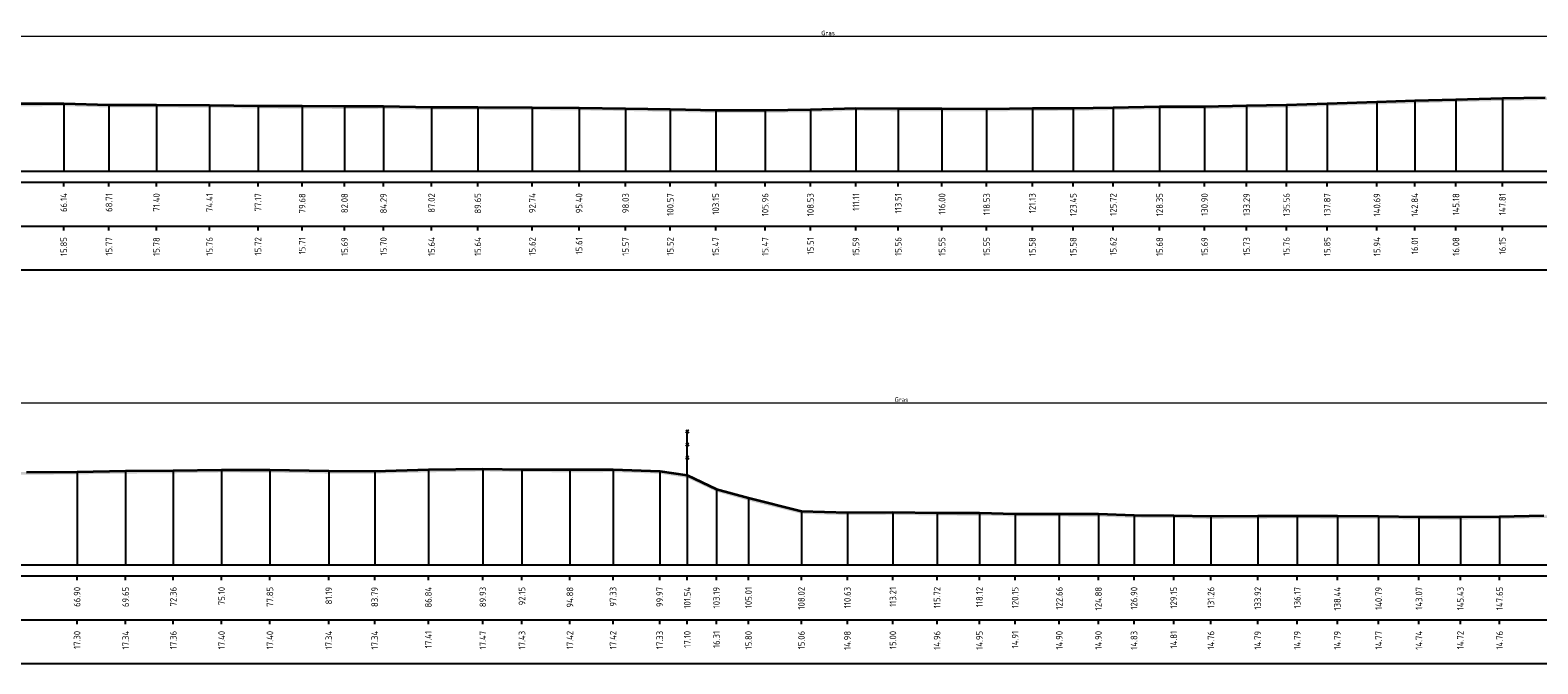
# Model space of a CAD drawing. Header units: metres. Extents: x 197883 to 206898, y 361907 to 364395.
# Tile 235 of 256: x 206575 to 206660, y 363976 to 364012. Entities that reach past the tile are written whole.
import ezdxf
from ezdxf.enums import TextEntityAlignment as Align

# ---------------------------------------------------------------- set-up
doc = ezdxf.new("R2010")
doc.units = ezdxf.units.M
doc.header["$PDMODE"] = 35
doc.header["$PDSIZE"] = 0.075
for name, color, linetype, lineweight in [('B-ME-IE-TERREINAFSCHEIDING_KUNSTMATIG_RASTERHEKWERK-SD', 20, 'Continuous', 25), ('X-ME-AL-PROFIEL_HUIDIG MAAIVELD-GD', 252, 'Continuous', 0), ('X-XX-AL-DETAIL1-M', 7, 'Continuous', 18), ('X-XX-AL-DWARSPROFIEL_PROFIELLIJN MAAIVELD-GD', 8, 'Continuous', 35)]:
    doc.layers.add(name, color=color, linetype=linetype, lineweight=lineweight)
doc.layers.add('X-ME-AL-PROFIELRASTER-S', color=7, linetype='Continuous')
doc.styles.add('NLCS-ISO-ANNOTATIVE-T18', font='NLCS-ISO.ttf', dxfattribs={"height": 1.8})
doc.styles.add('NLCS-ISO-M100-T25', font='NLCS-ISO.ttf', dxfattribs={"height": 0.25})
doc.dimstyles.new('NLCS-M100-T25-PIJL_L2_H1', dxfattribs={"dimscale": 0.1, "dimtxt": 2.5, "dimasz": 2.5, "dimexe": 2, "dimexo": 2, "dimgap": 0.7, "dimtad": 1, "dimzin": 0, "dimdsep": 46, "dimtxsty": 'NLCS-ISO-M100-T25', "dimcen": 0, "dimdle": 2, "dimclrd": 256, "dimclre": 256, "dimclrt": 256, "dimadec": 1, "dimazin": 0, "dimtfac": 1, "dimtdec": 3, "dimtofl": 0, "dimtmove": 0, "dimatfit": 3, "dimfxl": 2, "dimfxlon": 1, "dimtfillclr": 256, "dimtolj": 1, "dimtzin": 0, "dimlwd": -1, "dimlwe": -1, "dimarcsym": 0})

# ---------------------------------------------------------------- blocks, each defined once
blk = doc.blocks.new('SAL-PROFIELRASTER_BALK_EIND1-D')
at = {"color": 0, "linetype": 'ByBlock', "lineweight": -2, "flags": 128}
for points in [[(0, 0), (1, 0)], [(0, -2.5), (1, -2.5)], [(0, -12.5), (1, -12.5)]]:
    blk.add_lwpolyline(points, dxfattribs=at)
blk = doc.blocks.new('SAL-PROFIELRASTER_BALK_EIND2-D')
at = {"color": 0, "linetype": 'ByBlock', "lineweight": -2}
blk.add_line((1, -12.5), (0, -12.5), dxfattribs=at)
blk = doc.blocks.new('SAL-PROFIELRASTER_BALK_DATA-D')
at = {"color": 0, "linetype": 'ByBlock', "lineweight": -2}
blk.add_lwpolyline([(0, -3.5), (0, -2.5)], dxfattribs=at)
at = {"color": 0, "linetype": 'ByBlock', "lineweight": -2, "style": 'NLCS-ISO-ANNOTATIVE-T18'}
blk.add_attdef('GETAL', text='', height=1.5, rotation=90, dxfattribs=at).set_placement((0.75, -5), align=Align.RIGHT)
blk = doc.blocks.new('SAL-PROFIELRASTER_AANHAAL-D')
at = {"color": 9, "linetype": 'ByBlock', "lineweight": -2, "flags": 128}
blk.add_lwpolyline([(0, 1), (0, 0)], dxfattribs=at)
blk = doc.blocks.new('*D167')
at = {"layer": 'Defpoints', "color": 0, "transparency": 16777216}
for p in [(206516.296, 364011.841), (206516.296, 364004.183), (206723.676, 364004.183)]:
    blk.add_point(p, dxfattribs=at)
at = {"layer": 'X-XX-AL-DETAIL1-M', "color": 253, "transparency": 16777216}
for p, q in [((206516.296, 364011.641), (206516.296, 364012.041)), ((206723.426, 364011.841), (206516.546, 364011.841)), ((206723.676, 364011.641), (206723.676, 364012.041))]:
    blk.add_line(p, q, dxfattribs=at)
for points in [[(206516.546, 364011.883), (206516.546, 364011.799), (206516.296, 364011.841)], [(206723.426, 364011.883), (206723.426, 364011.799), (206723.676, 364011.841)]]:
    blk.add_solid(points, dxfattribs=at)
at = {"layer": 'X-XX-AL-DETAIL1-M', "color": 253, "transparency": 16777216, "insert": (206619.986, 364012.036), "char_height": 0.25, "attachment_point": 5, "style": 'NLCS-ISO-M100-T25'}
blk.add_mtext('\\A1;Gras', dxfattribs=at)
blk = doc.blocks.new('SIE-RASTERHEKWERK-SOD')
at = {"flags": 128}
for points in [[(-0.035, 1.035), (0.035, 0.965)], [(-0.035, 0.965), (0, 1), (0.035, 1.035)], [(-0.035, 0.735), (0.035, 0.665)], [(-0.035, 0.665), (0, 0.7), (0.035, 0.735)], [(0, 0), (0, 1)], [(-0.035, 0.435), (0.035, 0.365)], [(-0.035, 0.365), (0, 0.4), (0.035, 0.435)]]:
    blk.add_lwpolyline(points, dxfattribs=at)
blk = doc.blocks.new('*D151')
at = {"layer": 'Defpoints', "color": 0, "transparency": 16777216}
for p in [(206510.448, 363991.006), (206510.448, 363981.809), (206737.85, 363981.809)]:
    blk.add_point(p, dxfattribs=at)
at = {"layer": 'X-XX-AL-DETAIL1-M', "color": 253, "transparency": 16777216}
for p, q in [((206510.448, 363990.806), (206510.448, 363991.206)), ((206737.6, 363991.006), (206510.698, 363991.006)), ((206737.85, 363990.806), (206737.85, 363991.206))]:
    blk.add_line(p, q, dxfattribs=at)
for points in [[(206510.698, 363991.048), (206510.698, 363990.964), (206510.448, 363991.006)], [(206737.6, 363991.048), (206737.6, 363990.964), (206737.85, 363991.006)]]:
    blk.add_solid(points, dxfattribs=at)
at = {"layer": 'X-XX-AL-DETAIL1-M', "color": 253, "transparency": 16777216, "insert": (206624.149, 363991.201), "char_height": 0.25, "attachment_point": 5, "style": 'NLCS-ISO-M100-T25'}
blk.add_mtext('\\A1;Gras', dxfattribs=at)

msp = doc.modelspace()

# ---------------------------------------------------------------- hatches: boundary and pattern name
at = {"layer": 'X-ME-AL-PROFIEL_HUIDIG MAAIVELD-GD'}
h = msp.add_hatch(dxfattribs=at)
h.set_pattern_fill('AGR-MAAIVELD', color=256, scale=0.05, pattern_type=2)
h.set_pattern_definition([(45, (703.85004, 245.65797), (-0.25000007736, 0.25000007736), []), (45, (703.81432, 245.6937), (0, 0.50000015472), [0.3535535, -0.3535535]), (45, (703.7786, 245.7294), (0, 0.50000015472), [0.3535535, -0.3535535]), (45, (703.7424, 245.7656), (0, 0.50000015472), [0.3535535, -0.3535535]), (45, (703.70718, 245.80082), (0, 0.50000015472), [0.3535535, -0.3535535]), (45, (703.67147, 245.83654), (0, 0.50000015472), [0.3535535, -0.3535535]), (45, (703.63575, 245.87225), (0, 0.50000015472), [0.3535535, -0.3535535]), (315, (703.85004, 245.65797), (0.25000007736, 0.25000007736), []), (315, (703.88575, 245.6937), (0.50000015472, -1e-16), [0.3535535, -0.3535535]), (315, (703.92147, 245.7294), (0.50000015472, -1e-16), [0.3535535, -0.3535535]), (315, (703.95768, 245.7656), (0.50000015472, -1e-16), [0.3535535, -0.3535535]), (315, (703.9929, 245.80082), (0.50000015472, -1e-16), [0.3535535, -0.3535535]), (315, (704.0286, 245.83654), (0.50000015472, -1e-16), [0.3535535, -0.3535535]), (315, (704.06432, 245.87225), (0.50000015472, -1e-16), [0.3535535, -0.3535535])])
h.paths.add_polyline_path([(206723.676, 364008.386), (206721.44, 364008.352), (206719.089, 364008.346), (206716.566, 364008.392), (206714.248, 364008.374), (206712.068, 364008.423), (206709.799, 364008.411), (206707.34, 364008.403), (206705.017, 364008.392), (206702.239, 364008.412), (206699.742, 364008.397), (206697.191, 364008.357), (206694.775, 364008.365), (206692.498, 364008.379), (206690.062, 364008.327), (206687.877, 364008.425), (206685.602, 364008.411), (206683.346, 364008.324), (206681, 364008.339), (206678.52, 364008.305), (206675.985, 364008.374), (206673.563, 364008.383), (206673.196, 364008.386), (206671.778, 364008.458), (206670.307, 364008.482), (206668.009, 364008.479), (206665.58, 364008.4), (206663.283, 364008.408), (206660.685, 364008.379), (206658.259, 364008.328), (206655.625, 364008.266), (206653.284, 364008.192), (206651.139, 364008.124), (206648.313, 364008.035), (206646.003, 364007.945), (206643.74, 364007.912), (206641.352, 364007.869), (206638.8, 364007.86), (206636.167, 364007.807), (206633.897, 364007.766), (206631.575, 364007.759), (206628.977, 364007.732), (206626.446, 364007.737), (206623.961, 364007.739), (206621.561, 364007.769), (206618.979, 364007.688), (206616.408, 364007.653), (206613.601, 364007.657), (206611.02, 364007.707), (206608.482, 364007.753), (206605.844, 364007.792), (206603.187, 364007.807), (206600.097, 364007.822), (206597.469, 364007.821), (206594.741, 364007.878), (206592.531, 364007.871), (206590.124, 364007.891), (206587.618, 364007.9), (206584.863, 364007.944), (206581.851, 364007.959), (206579.158, 364007.955), (206576.591, 364008.031), (206573.088, 364008.024), (206570.069, 364008.024), (206567.071, 364008.086), (206564.166, 364008.096), (206561.338, 364008.129), (206558.815, 364008.152), (206556.201, 364008.209), (206552.917, 364008.196), (206549.463, 364008.281), (206546.863, 364008.357), (206544.279, 364008.32), (206541.613, 364008.337), (206538.998, 364008.415), (206536.385, 364008.407), (206533.696, 364008.383), (206531.44, 364008.327), (206529.613, 364008.304), (206527.173, 364008.256), (206525.036, 364008.214), (206522.802, 364007.886), (206520.245, 364007.496), (206518.337, 364007.346), (206516.296, 364007.214), (206514.789, 364007.008), (206513.28, 364006.85), (206512.207, 364006.747), (206511.116, 364006.518), (206510.448, 364006.251), (206510.448, 364006.101), (206511.116, 364006.368), (206512.207, 364006.597), (206513.28, 364006.7), (206514.789, 364006.858), (206516.296, 364007.064), (206518.337, 364007.196), (206520.245, 364007.346), (206522.802, 364007.736), (206525.036, 364008.064), (206527.173, 364008.106), (206529.613, 364008.154), (206531.44, 364008.177), (206533.696, 364008.233), (206536.385, 364008.257), (206538.998, 364008.265), (206541.613, 364008.187), (206544.279, 364008.17), (206546.863, 364008.207), (206549.463, 364008.131), (206552.917, 364008.046), (206556.201, 364008.059), (206558.815, 364008.002), (206561.338, 364007.979), (206564.166, 364007.946), (206567.071, 364007.936), (206570.069, 364007.874), (206573.088, 364007.874), (206576.591, 364007.881), (206579.158, 364007.805), (206581.851, 364007.809), (206584.863, 364007.794), (206587.618, 364007.75), (206590.124, 364007.741), (206592.531, 364007.721), (206594.741, 364007.728), (206597.469, 364007.671), (206600.097, 364007.672), (206603.187, 364007.657), (206605.844, 364007.642), (206608.482, 364007.603), (206611.02, 364007.557), (206613.601, 364007.507), (206616.408, 364007.503), (206618.979, 364007.538), (206621.561, 364007.619), (206623.961, 364007.589), (206626.446, 364007.587), (206628.977, 364007.582), (206631.575, 364007.609), (206633.897, 364007.616), (206636.167, 364007.657), (206638.8, 364007.71), (206641.352, 364007.719), (206643.74, 364007.762), (206646.003, 364007.795), (206648.313, 364007.885), (206651.139, 364007.974), (206653.284, 364008.042), (206655.625, 364008.116), (206658.259, 364008.178), (206660.685, 364008.229), (206663.283, 364008.258), (206665.58, 364008.25), (206668.009, 364008.329), (206670.307, 364008.332), (206671.778, 364008.308), (206673.196, 364008.236), (206673.563, 364008.233), (206675.985, 364008.224), (206678.52, 364008.155), (206681, 364008.189), (206683.346, 364008.174), (206685.602, 364008.261), (206687.877, 364008.275), (206690.062, 364008.177), (206692.498, 364008.229), (206694.775, 364008.215), (206697.191, 364008.207), (206699.742, 364008.247), (206702.239, 364008.262), (206705.017, 364008.242), (206707.34, 364008.253), (206709.799, 364008.261), (206712.068, 364008.273), (206714.248, 364008.224), (206716.566, 364008.242), (206719.089, 364008.196), (206721.44, 364008.202), (206723.676, 364008.236)])
h = msp.add_hatch(dxfattribs=at)
h.set_pattern_fill('AGR-MAAIVELD', color=256, scale=0.05, pattern_type=2)
h.set_pattern_definition([(45, (703.85004, 260.78407), (-0.25000007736, 0.25000007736), []), (45, (703.81432, 260.81978), (0, 0.50000015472), [0.3535535, -0.3535535]), (45, (703.7786, 260.8555), (0, 0.50000015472), [0.3535535, -0.3535535]), (45, (703.7424, 260.8917), (0, 0.50000015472), [0.3535535, -0.3535535]), (45, (703.70718, 260.92692), (0, 0.50000015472), [0.3535535, -0.3535535]), (45, (703.67147, 260.96264), (0, 0.50000015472), [0.3535535, -0.3535535]), (45, (703.63575, 260.99835), (0, 0.50000015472), [0.3535535, -0.3535535]), (315, (703.85004, 260.78407), (0.25000007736, 0.25000007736), []), (315, (703.88575, 260.81978), (0.50000015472, -1e-16), [0.3535535, -0.3535535]), (315, (703.92147, 260.8555), (0.50000015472, -1e-16), [0.3535535, -0.3535535]), (315, (703.95768, 260.8917), (0.50000015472, -1e-16), [0.3535535, -0.3535535]), (315, (703.9929, 260.92692), (0.50000015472, -1e-16), [0.3535535, -0.3535535]), (315, (704.0286, 260.96264), (0.50000015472, -1e-16), [0.3535535, -0.3535535]), (315, (704.06432, 260.99835), (0.50000015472, -1e-16), [0.3535535, -0.3535535])])
h.paths.add_polyline_path([(206737.85, 363985.61), (206737.85, 363985.46), (206736.718, 363985.379), (206734.47, 363985.299), (206732.509, 363985.249), (206730.568, 363985.211), (206728.387, 363985.173), (206726.144, 363985.11), (206723.66, 363985.064), (206721.188, 363985.138), (206718.942, 363985.059), (206716.523, 363985.062), (206714.21, 363985.053), (206711.913, 363985.015), (206709.46, 363985.006), (206707.4, 363984.966), (206705.026, 363984.924), (206702.641, 363984.776), (206700.378, 363984.699), (206697.919, 363984.742), (206695.655, 363984.668), (206693.374, 363984.593), (206691.099, 363984.579), (206688.79, 363984.556), (206686.551, 363984.577), (206684.363, 363984.631), (206681.783, 363984.636), (206679.75, 363984.612), (206677.261, 363984.682), (206675.02, 363984.583), (206672.262, 363984.609), (206669.953, 363984.553), (206667.757, 363984.53), (206665.156, 363984.479), (206662.9, 363984.447), (206660.616, 363984.469), (206658.097, 363984.415), (206655.874, 363984.383), (206653.522, 363984.394), (206651.234, 363984.428), (206648.889, 363984.444), (206646.614, 363984.448), (206644.371, 363984.445), (206641.713, 363984.42), (206639.598, 363984.473), (206637.349, 363984.486), (206635.328, 363984.554), (206633.105, 363984.561), (206630.599, 363984.569), (206628.571, 363984.613), (206626.168, 363984.619), (206623.659, 363984.657), (206621.076, 363984.639), (206618.465, 363984.715), (206615.463, 363985.462), (206613.643, 363985.968), (206611.985, 363986.755), (206610.419, 363986.993), (206607.777, 363987.08), (206605.324, 363987.075), (206602.602, 363987.085), (206600.38, 363987.124), (206597.288, 363987.071), (206594.24, 363986.994), (206591.635, 363986.999), (206588.293, 363987.055), (206585.549, 363987.063), (206582.808, 363987.019), (206580.1, 363986.998), (206577.347, 363986.955), (206574.48, 363986.936), (206571.85, 363986.892), (206569.236, 363986.888), (206566.828, 363986.746), (206564.751, 363986.671), (206561.288, 363986.59), (206559.287, 363986.509), (206556.811, 363986.42), (206554.503, 363986.308), (206551.208, 363986.169), (206548.743, 363986.039), (206546.28, 363985.952), (206543.856, 363985.878), (206541.409, 363985.791), (206538.886, 363985.764), (206536.05, 363985.782), (206534.35, 363985.816), (206532.253, 363985.766), (206529.575, 363985.78), (206527.06, 363985.834), (206524.791, 363985.866), (206521.858, 363985.859), (206519.236, 363985.934), (206517.544, 363985.964), (206515.165, 363985.956), (206512.722, 363985.933), (206510.448, 363985.928), (206510.448, 363986.078), (206512.722, 363986.083), (206515.165, 363986.106), (206517.544, 363986.114), (206519.236, 363986.084), (206521.858, 363986.009), (206524.791, 363986.016), (206527.06, 363985.984), (206529.575, 363985.93), (206532.253, 363985.916), (206534.35, 363985.966), (206536.05, 363985.932), (206538.886, 363985.914), (206541.409, 363985.941), (206543.856, 363986.028), (206546.28, 363986.102), (206548.743, 363986.189), (206551.208, 363986.319), (206554.503, 363986.458), (206556.811, 363986.57), (206559.287, 363986.659), (206561.288, 363986.74), (206564.751, 363986.821), (206566.828, 363986.896), (206569.236, 363987.038), (206571.85, 363987.042), (206574.48, 363987.086), (206577.347, 363987.105), (206580.1, 363987.148), (206582.808, 363987.169), (206585.549, 363987.213), (206588.293, 363987.205), (206591.635, 363987.149), (206594.24, 363987.144), (206597.288, 363987.221), (206600.38, 363987.274), (206602.602, 363987.235), (206605.324, 363987.225), (206607.777, 363987.23), (206610.419, 363987.143), (206611.985, 363986.905), (206613.643, 363986.118), (206615.463, 363985.612), (206618.465, 363984.865), (206621.076, 363984.789), (206623.659, 363984.807), (206626.168, 363984.769), (206628.571, 363984.763), (206630.599, 363984.719), (206633.105, 363984.711), (206635.328, 363984.704), (206637.349, 363984.636), (206639.598, 363984.623), (206641.713, 363984.57), (206644.371, 363984.595), (206646.614, 363984.598), (206648.889, 363984.594), (206651.234, 363984.578), (206653.522, 363984.544), (206655.874, 363984.533), (206658.097, 363984.565), (206660.616, 363984.619), (206662.9, 363984.597), (206665.156, 363984.629), (206667.757, 363984.68), (206669.953, 363984.703), (206672.262, 363984.759), (206675.02, 363984.733), (206677.261, 363984.832), (206679.75, 363984.762), (206681.783, 363984.786), (206684.363, 363984.781), (206686.551, 363984.727), (206688.79, 363984.706), (206691.099, 363984.729), (206693.374, 363984.743), (206695.655, 363984.818), (206697.919, 363984.892), (206700.378, 363984.849), (206702.641, 363984.926), (206705.026, 363985.074), (206707.4, 363985.116), (206709.46, 363985.156), (206711.913, 363985.165), (206714.21, 363985.203), (206716.523, 363985.212), (206718.942, 363985.209), (206721.188, 363985.288), (206723.66, 363985.214), (206726.144, 363985.26), (206728.387, 363985.323), (206730.568, 363985.361), (206732.509, 363985.399), (206734.47, 363985.449), (206736.718, 363985.529)])

# ---------------------------------------------------------------- linework, layer by layer
at = {"layer": 'X-XX-AL-DWARSPROFIEL_PROFIELLIJN MAAIVELD-GD'}
for points in [[(206573.088, 364008.024), (206576.591, 364008.031), (206579.158, 364007.955), (206581.851, 364007.959), (206584.863, 364007.944), (206587.618, 364007.9), (206590.124, 364007.891), (206592.531, 364007.871), (206594.741, 364007.878), (206597.469, 364007.821), (206600.097, 364007.822), (206603.187, 364007.807), (206605.844, 364007.792), (206608.482, 364007.753), (206611.02, 364007.707), (206613.601, 364007.657), (206616.408, 364007.653), (206618.979, 364007.688), (206621.561, 364007.769), (206623.961, 364007.739), (206626.446, 364007.737), (206628.977, 364007.732), (206631.575, 364007.759), (206633.897, 364007.766), (206636.167, 364007.807), (206638.8, 364007.86), (206641.352, 364007.869), (206643.74, 364007.912), (206646.003, 364007.945), (206648.313, 364008.035), (206651.139, 364008.124), (206653.284, 364008.192), (206655.625, 364008.266), (206658.259, 364008.328), (206660.685, 364008.379)], [(206574.48, 363987.086), (206577.347, 363987.105), (206580.1, 363987.148), (206582.808, 363987.169), (206585.549, 363987.213), (206588.293, 363987.205), (206591.635, 363987.149), (206594.24, 363987.144), (206597.288, 363987.221), (206600.38, 363987.274), (206602.602, 363987.235), (206605.324, 363987.225), (206607.777, 363987.23), (206610.419, 363987.143), (206611.985, 363986.905), (206613.643, 363986.118), (206615.463, 363985.612), (206618.465, 363984.865), (206621.076, 363984.789), (206623.659, 363984.807), (206626.168, 363984.769), (206628.571, 363984.763), (206630.599, 363984.719), (206633.105, 363984.711), (206635.328, 363984.704), (206637.349, 363984.636), (206639.598, 363984.623), (206641.713, 363984.57), (206644.371, 363984.595), (206646.614, 363984.598), (206648.889, 363984.594), (206651.234, 363984.578), (206653.522, 363984.544), (206655.874, 363984.533), (206658.097, 363984.565), (206660.616, 363984.619)]]:
    msp.add_lwpolyline(points, dxfattribs=at)

# ---------------------------------------------------------------- block references
at = {"layer": 'B-ME-IE-TERREINAFSCHEIDING_KUNSTMATIG_RASTERHEKWERK-SD', "xscale": 2.5, "yscale": 2.5, "zscale": 2.5}
msp.add_blockref('SIE-RASTERHEKWERK-SOD', (206611.985, 363986.905), dxfattribs=at)
at = {"layer": 'X-ME-AL-PROFIELRASTER-S'}
for p, yscale in [((206576.591, 364004.183), 3.848000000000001), ((206579.158, 364004.183), 3.772), ((206581.851, 364004.183), 3.776), ((206584.863, 364004.183), 3.760999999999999), ((206587.618, 364004.183), 3.717000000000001), ((206590.124, 364004.183), 3.708), ((206592.531, 364004.183), 3.688000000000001), ((206594.741, 364004.183), 3.695), ((206638.8, 364004.183), 3.677), ((206641.352, 364004.183), 3.686), ((206643.74, 364004.183), 3.728999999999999), ((206646.003, 364004.183), 3.762), ((206648.313, 364004.183), 3.852), ((206651.139, 364004.183), 3.941000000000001), ((206653.284, 364004.183), 4.009), ((206655.625, 364004.183), 4.082999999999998), ((206658.259, 364004.183), 4.145), ((206597.469, 364004.183), 3.638), ((206600.097, 364004.183), 3.638999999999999), ((206603.187, 364004.183), 3.624000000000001), ((206605.844, 364004.183), 3.609), ((206608.482, 364004.183), 3.57), ((206611.02, 364004.183), 3.523999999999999), ((206613.601, 364004.183), 3.474), ((206616.408, 364004.183), 3.470000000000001), ((206618.979, 364004.183), 3.505000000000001), ((206621.561, 364004.183), 3.586), ((206623.961, 364004.183), 3.555999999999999), ((206626.446, 364004.183), 3.554), ((206628.977, 364004.183), 3.548999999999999), ((206631.575, 364004.183), 3.576000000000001), ((206633.897, 364004.183), 3.583), ((206636.167, 364004.183), 3.624000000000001), ((206577.347, 363981.809), 5.295999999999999), ((206580.1, 363981.809), 5.338999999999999), ((206582.808, 363981.809), 5.359999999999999), ((206585.549, 363981.809), 5.404), ((206588.293, 363981.809), 5.396000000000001), ((206591.635, 363981.809), 5.34), ((206594.24, 363981.809), 5.335000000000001), ((206597.288, 363981.809), 5.411999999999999), ((206600.38, 363981.809), 5.465), ((206602.602, 363981.809), 5.425999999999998), ((206605.324, 363981.809), 5.416), ((206607.777, 363981.809), 5.420999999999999), ((206610.419, 363981.809), 5.334), ((206611.985, 363981.809), 5.096), ((206613.643, 363981.809), 4.309000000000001), ((206615.463, 363981.809), 3.803000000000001), ((206618.465, 363981.809), 3.055999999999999), ((206621.076, 363981.809), 2.98), ((206623.659, 363981.809), 2.997999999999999), ((206626.168, 363981.809), 2.960000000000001), ((206628.571, 363981.809), 2.954000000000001), ((206630.599, 363981.809), 2.91), ((206633.105, 363981.809), 2.901999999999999), ((206635.328, 363981.809), 2.895), ((206637.349, 363981.809), 2.827), ((206639.598, 363981.809), 2.814), ((206641.713, 363981.809), 2.760999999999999), ((206644.371, 363981.809), 2.786), ((206646.614, 363981.809), 2.789), ((206648.889, 363981.809), 2.785), ((206651.234, 363981.809), 2.769), ((206653.522, 363981.809), 2.734999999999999), ((206655.874, 363981.809), 2.724), ((206658.097, 363981.809), 2.756)]:
    msp.add_blockref('SAL-PROFIELRASTER_AANHAAL-D', p, dxfattribs=dict(at, yscale=yscale))
at = {"layer": 'X-ME-AL-PROFIELRASTER-S', "yscale": 0.25}
for name, p, xscale, zscale in [('SAL-PROFIELRASTER_BALK_EIND1-D', (206510.448, 364004.183), 213.8535109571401, 213.8535109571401), ('SAL-PROFIELRASTER_BALK_EIND2-D', (206510.448, 364001.683), 213.8535109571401, 213.8535109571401), ('SAL-PROFIELRASTER_BALK_EIND1-D', (206510.448, 363981.809), 228.0268961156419, 228.0268961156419), ('SAL-PROFIELRASTER_BALK_EIND2-D', (206510.448, 363979.309), 228.0268961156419, 228.0268961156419)]:
    msp.add_blockref(name, p, dxfattribs=dict(at, xscale=xscale, zscale=zscale))
at = {"layer": 'X-ME-AL-PROFIELRASTER-S', "xscale": 0.25, "yscale": 0.25, "zscale": 0.25}
for p, values in [((206576.591, 364004.183), {'GETAL': '66.14'}), ((206579.158, 364004.183), {'GETAL': '68.71'}), ((206581.851, 364004.183), {'GETAL': '71.40'}), ((206584.863, 364004.183), {'GETAL': '74.41'}), ((206587.618, 364004.183), {'GETAL': '77.17'}), ((206590.124, 364004.183), {'GETAL': '79.68'}), ((206592.531, 364004.183), {'GETAL': '82.08'}), ((206594.741, 364004.183), {'GETAL': '84.29'}), ((206597.469, 364004.183), {'GETAL': '87.02'}), ((206600.097, 364004.183), {'GETAL': '89.65'}), ((206603.187, 364004.183), {'GETAL': '92.74'}), ((206605.844, 364004.183), {'GETAL': '95.40'}), ((206608.482, 364004.183), {'GETAL': '98.03'}), ((206611.02, 364004.183), {'GETAL': '100.57'}), ((206613.601, 364004.183), {'GETAL': '103.15'}), ((206616.408, 364004.183), {'GETAL': '105.96'}), ((206618.979, 364004.183), {'GETAL': '108.53'}), ((206621.561, 364004.183), {'GETAL': '111.11'}), ((206623.961, 364004.183), {'GETAL': '113.51'}), ((206626.446, 364004.183), {'GETAL': '116.00'}), ((206628.977, 364004.183), {'GETAL': '118.53'}), ((206631.575, 364004.183), {'GETAL': '121.13'}), ((206633.897, 364004.183), {'GETAL': '123.45'}), ((206636.167, 364004.183), {'GETAL': '125.72'}), ((206638.8, 364004.183), {'GETAL': '128.35'}), ((206641.352, 364004.183), {'GETAL': '130.90'}), ((206643.74, 364004.183), {'GETAL': '133.29'}), ((206646.003, 364004.183), {'GETAL': '135.56'}), ((206648.313, 364004.183), {'GETAL': '137.87'}), ((206651.139, 364004.183), {'GETAL': '140.69'}), ((206653.284, 364004.183), {'GETAL': '142.84'}), ((206655.625, 364004.183), {'GETAL': '145.18'}), ((206658.259, 364004.183), {'GETAL': '147.81'}), ((206576.591, 364001.683), {'GETAL': '15.85'}), ((206579.158, 364001.683), {'GETAL': '15.77'}), ((206581.851, 364001.683), {'GETAL': '15.78'}), ((206584.863, 364001.683), {'GETAL': '15.76'}), ((206587.618, 364001.683), {'GETAL': '15.72'}), ((206590.124, 364001.683), {'GETAL': '15.71'}), ((206592.531, 364001.683), {'GETAL': '15.69'}), ((206594.741, 364001.683), {'GETAL': '15.70'}), ((206597.469, 364001.683), {'GETAL': '15.64'}), ((206600.097, 364001.683), {'GETAL': '15.64'}), ((206603.187, 364001.683), {'GETAL': '15.62'}), ((206605.844, 364001.683), {'GETAL': '15.61'}), ((206608.482, 364001.683), {'GETAL': '15.57'}), ((206611.02, 364001.683), {'GETAL': '15.52'}), ((206613.601, 364001.683), {'GETAL': '15.47'}), ((206616.408, 364001.683), {'GETAL': '15.47'}), ((206618.979, 364001.683), {'GETAL': '15.51'}), ((206621.561, 364001.683), {'GETAL': '15.59'}), ((206623.961, 364001.683), {'GETAL': '15.56'}), ((206626.446, 364001.683), {'GETAL': '15.55'}), ((206628.977, 364001.683), {'GETAL': '15.55'}), ((206631.575, 364001.683), {'GETAL': '15.58'}), ((206633.897, 364001.683), {'GETAL': '15.58'}), ((206636.167, 364001.683), {'GETAL': '15.62'}), ((206638.8, 364001.683), {'GETAL': '15.68'}), ((206641.352, 364001.683), {'GETAL': '15.69'}), ((206643.74, 364001.683), {'GETAL': '15.73'}), ((206646.003, 364001.683), {'GETAL': '15.76'}), ((206648.313, 364001.683), {'GETAL': '15.85'}), ((206651.139, 364001.683), {'GETAL': '15.94'}), ((206653.284, 364001.683), {'GETAL': '16.01'}), ((206655.625, 364001.683), {'GETAL': '16.08'}), ((206658.259, 364001.683), {'GETAL': '16.15'}), ((206577.347, 363981.809), {'GETAL': '66.90'}), ((206580.1, 363981.809), {'GETAL': '69.65'}), ((206582.808, 363981.809), {'GETAL': '72.36'}), ((206585.549, 363981.809), {'GETAL': '75.10'}), ((206588.293, 363981.809), {'GETAL': '77.85'}), ((206591.635, 363981.809), {'GETAL': '81.19'}), ((206594.24, 363981.809), {'GETAL': '83.79'}), ((206597.288, 363981.809), {'GETAL': '86.84'}), ((206600.38, 363981.809), {'GETAL': '89.93'}), ((206602.602, 363981.809), {'GETAL': '92.15'}), ((206605.324, 363981.809), {'GETAL': '94.88'}), ((206607.777, 363981.809), {'GETAL': '97.33'}), ((206610.419, 363981.809), {'GETAL': '99.97'}), ((206611.985, 363981.809), {'GETAL': '101.54'}), ((206613.643, 363981.809), {'GETAL': '103.19'}), ((206615.463, 363981.809), {'GETAL': '105.01'}), ((206618.465, 363981.809), {'GETAL': '108.02'}), ((206621.076, 363981.809), {'GETAL': '110.63'}), ((206623.659, 363981.809), {'GETAL': '113.21'}), ((206626.168, 363981.809), {'GETAL': '115.72'}), ((206628.571, 363981.809), {'GETAL': '118.12'}), ((206630.599, 363981.809), {'GETAL': '120.15'}), ((206633.105, 363981.809), {'GETAL': '122.66'}), ((206635.328, 363981.809), {'GETAL': '124.88'}), ((206637.349, 363981.809), {'GETAL': '126.90'}), ((206639.598, 363981.809), {'GETAL': '129.15'}), ((206641.713, 363981.809), {'GETAL': '131.26'}), ((206644.371, 363981.809), {'GETAL': '133.92'}), ((206646.614, 363981.809), {'GETAL': '136.17'}), ((206648.889, 363981.809), {'GETAL': '138.44'}), ((206651.234, 363981.809), {'GETAL': '140.79'}), ((206653.522, 363981.809), {'GETAL': '143.07'}), ((206655.874, 363981.809), {'GETAL': '145.43'}), ((206658.097, 363981.809), {'GETAL': '147.65'}), ((206577.347, 363979.309), {'GETAL': '17.30'}), ((206580.1, 363979.309), {'GETAL': '17.34'}), ((206582.808, 363979.309), {'GETAL': '17.36'}), ((206585.549, 363979.309), {'GETAL': '17.40'}), ((206588.293, 363979.309), {'GETAL': '17.40'}), ((206591.635, 363979.309), {'GETAL': '17.34'}), ((206594.24, 363979.309), {'GETAL': '17.34'}), ((206597.288, 363979.309), {'GETAL': '17.41'}), ((206600.38, 363979.309), {'GETAL': '17.47'}), ((206602.602, 363979.309), {'GETAL': '17.43'}), ((206605.324, 363979.309), {'GETAL': '17.42'}), ((206607.777, 363979.309), {'GETAL': '17.42'}), ((206610.419, 363979.309), {'GETAL': '17.33'}), ((206611.985, 363979.309), {'GETAL': '17.10'}), ((206613.643, 363979.309), {'GETAL': '16.31'}), ((206615.463, 363979.309), {'GETAL': '15.80'}), ((206618.465, 363979.309), {'GETAL': '15.06'}), ((206621.076, 363979.309), {'GETAL': '14.98'}), ((206623.659, 363979.309), {'GETAL': '15.00'}), ((206626.168, 363979.309), {'GETAL': '14.96'}), ((206628.571, 363979.309), {'GETAL': '14.95'}), ((206630.599, 363979.309), {'GETAL': '14.91'}), ((206633.105, 363979.309), {'GETAL': '14.90'}), ((206635.328, 363979.309), {'GETAL': '14.90'}), ((206637.349, 363979.309), {'GETAL': '14.83'}), ((206639.598, 363979.309), {'GETAL': '14.81'}), ((206641.713, 363979.309), {'GETAL': '14.76'}), ((206644.371, 363979.309), {'GETAL': '14.79'}), ((206646.614, 363979.309), {'GETAL': '14.79'}), ((206648.889, 363979.309), {'GETAL': '14.79'}), ((206651.234, 363979.309), {'GETAL': '14.77'}), ((206653.522, 363979.309), {'GETAL': '14.74'}), ((206655.874, 363979.309), {'GETAL': '14.72'}), ((206658.097, 363979.309), {'GETAL': '14.76'})]:
    msp.add_blockref('SAL-PROFIELRASTER_BALK_DATA-D', p, dxfattribs=at).add_auto_attribs(values)

# ---------------------------------------------------------------- dimensions: what is measured, and where the dimension line sits
at = {"layer": 'X-XX-AL-DETAIL1-M', "color": 253}
for base, p1, p2, picture, middle in [((206516.296, 364011.841), (206723.676, 364004.183), (206516.296, 364004.183), '*D167', (206619.986, 364011.841)), ((206510.448, 363991.006), (206737.85, 363981.809), (206510.448, 363981.809), '*D151', (206624.149, 363991.006))]:
    dim = msp.add_linear_dim(base=base, p1=p1, p2=p2, text='Gras', dimstyle='NLCS-M100-T25-PIJL_L2_H1', override={"dimclrd": 253, "dimclre": 253, "dimclrt": 253}, dxfattribs=at)
    dim.commit()
    dim.dimension.update_dxf_attribs({"geometry": picture, "text_midpoint": middle, "dimtype": 160})

doc.saveas('drawing.dxf')
